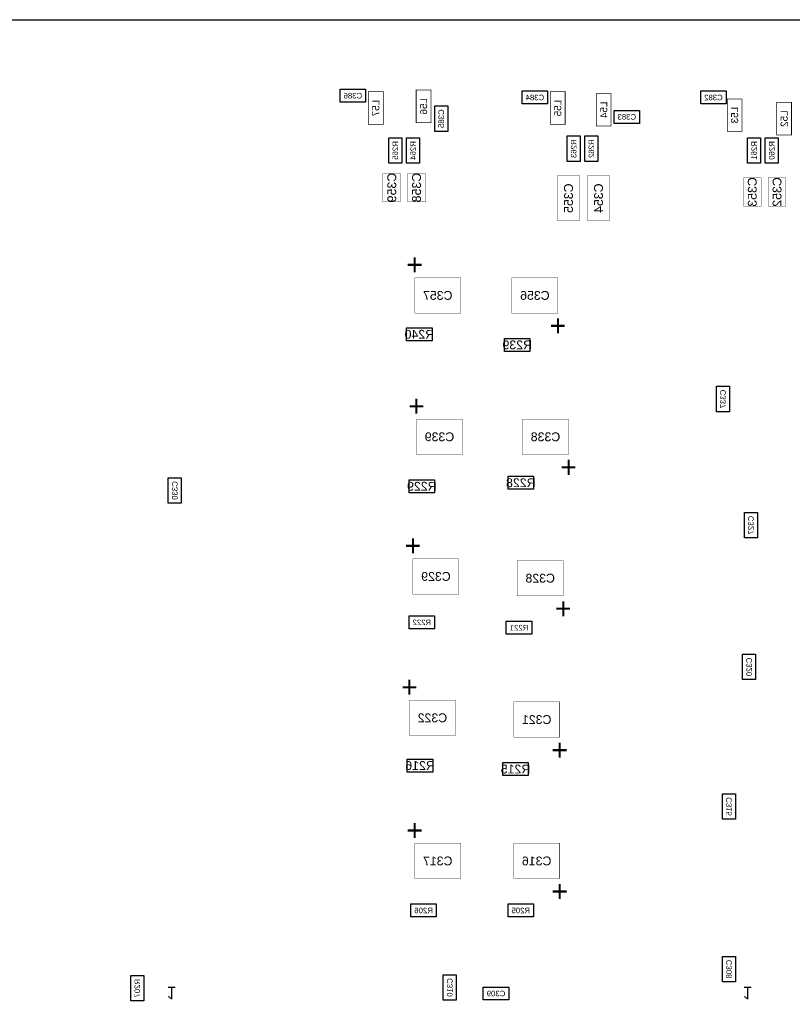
# Model space of a CAD drawing. Extents: x -31 to 189, y -170 to 0.
# Tile 4 of 9: x 24 to 80, y -71 to 0. Entities that reach past the tile are written whole.
import ezdxf
from ezdxf.enums import TextEntityAlignment as Align

# ---------------------------------------------------------------- set-up
doc = ezdxf.new("R2010")
doc.units = 0
doc.header["$MEASUREMENT"] = 0
for name, color, linetype in [('ASSEMBLY_OUTLINES_BTM', 191, 'CONTINUOUS'), ('ASSEMBLY_REF_DES_BTM', 191, 'CONTINUOUS'), ('OUTLINES', 50, 'CONTINUOUS')]:
    doc.layers.add(name, color=color, linetype=linetype)
doc.styles.add('ARIAL', font='ARIAL.TTF')
doc.styles.add('VERIBEST_GERBER_0', font='txt')

msp = doc.modelspace()

# ---------------------------------------------------------------- linework, layer by layer
at = {"layer": 'ASSEMBLY_OUTLINES_BTM'}
for points in [[(47.345, -5.926), (47.345, -4.996), (49.175, -4.996), (49.175, -5.926)], [(60.426, -6.053), (60.426, -5.123), (62.256, -5.123), (62.256, -6.053)], [(73.253, -6.053), (73.253, -5.123), (75.083, -5.123), (75.083, -6.053)], [(54.145, -8.027), (54.145, -6.197), (55.075, -6.197), (55.075, -8.027)], [(67.03, -7.45), (67.03, -6.52), (68.86, -6.52), (68.86, -7.45)], [(50.843, -10.313), (50.843, -8.483), (51.773, -8.483), (51.773, -10.313)], [(52.113, -10.313), (52.113, -8.483), (53.043, -8.483), (53.043, -10.313)], [(63.6605, -10.186), (63.6605, -8.356), (64.5905, -8.356), (64.5905, -10.186)], [(64.9305, -10.186), (64.9305, -8.356), (65.8605, -8.356), (65.8605, -10.186)], [(76.624, -10.313), (76.624, -8.483), (77.554, -8.483), (77.554, -10.313)], [(77.894, -10.313), (77.894, -8.483), (78.824, -8.483), (78.824, -10.313)], [(52.1202, -23.071), (52.1202, -22.141), (53.9502, -22.141), (53.9502, -23.071)], [(59.156, -23.833), (59.156, -22.903), (60.986, -22.903), (60.986, -23.833)], [(74.3888, -28.1692), (74.3888, -26.3392), (75.3188, -26.3392), (75.3188, -28.1692)], [(34.9934, -34.7478), (34.9934, -32.9178), (35.9234, -32.9178), (35.9234, -34.7478)], [(52.298, -33.993), (52.298, -33.063), (54.128, -33.063), (54.128, -33.993)], [(59.41, -33.739), (59.41, -32.809), (61.24, -32.809), (61.24, -33.739)], [(76.3954, -37.237), (76.3954, -35.407), (77.3254, -35.407), (77.3254, -37.237)], [(52.298, -43.772), (52.298, -42.842), (54.128, -42.842), (54.128, -43.772)], [(59.283, -44.153), (59.283, -43.223), (61.113, -43.223), (61.113, -44.153)], [(76.2684, -47.4224), (76.2684, -45.5924), (77.1984, -45.5924), (77.1984, -47.4224)], [(52.171, -54.059), (52.171, -53.129), (54.001, -53.129), (54.001, -54.059)], [(59.029, -54.313), (59.029, -53.383), (60.859, -53.383), (60.859, -54.313)], [(74.8206, -57.4554), (74.8206, -55.6254), (75.7506, -55.6254), (75.7506, -57.4554)], [(52.425, -64.473), (52.425, -63.543), (54.255, -63.543), (54.255, -64.473)], [(59.41, -64.473), (59.41, -63.543), (61.24, -63.543), (61.24, -64.473)], [(74.8206, -69.1394), (74.8206, -67.3094), (75.7506, -67.3094), (75.7506, -69.1394)], [(32.301, -70.511), (32.301, -68.681), (33.231, -68.681), (33.231, -70.511)], [(54.7546, -70.4602), (54.7546, -68.6302), (55.6846, -68.6302), (55.6846, -70.4602)], [(57.632, -70.442), (57.632, -69.512), (59.462, -69.512), (59.462, -70.442)]]:
    msp.add_lwpolyline(points, close=True, dxfattribs=at)
for points, const_width in [([(49.3776, -7.5184), (49.3776, -5.1816), (50.4444, -5.1816), (50.4444, -7.5184)], 0.0508), ([(52.8066, -7.3914), (52.8066, -5.0546), (53.8734, -5.0546), (53.8734, -7.3914)], 0.0508), ([(62.4491, -7.5184), (62.4491, -5.1816), (63.5159, -5.1816), (63.5159, -7.5184)], 0.0508), ([(65.7511, -7.6454), (65.7511, -5.3086), (66.8179, -5.3086), (66.8179, -7.6454)], 0.0508), ([(75.1586, -8.0264), (75.1586, -5.6896), (76.2254, -5.6896), (76.2254, -8.0264)], 0.0508), ([(78.7146, -8.2804), (78.7146, -5.9436), (79.7814, -5.9436), (79.7814, -8.2804)], 0.0508), ([(50.419, -13.081), (50.419, -11.049), (51.689, -11.049), (51.689, -13.081)], 0.0254), ([(52.197, -13.081), (52.197, -11.049), (53.467, -11.049), (53.467, -13.081)], 0.0254), ([(62.9412, -14.4272), (62.9412, -11.2268), (64.5668, -11.2268), (64.5668, -14.4272)], 0.0254), ([(65.1002, -14.4272), (65.1002, -11.2268), (66.7258, -11.2268), (66.7258, -14.4272)], 0.0254), ([(76.327, -13.3965), (76.327, -11.3645), (77.597, -11.3645), (77.597, -13.3965)], 0.0254), ([(78.105, -13.3965), (78.105, -11.3645), (79.375, -11.3645), (79.375, -13.3965)], 0.0254), ([(52.705, -21.082), (52.705, -18.542), (56.007, -18.542), (56.007, -21.082)], 0.0254), ([(59.69, -21.082), (59.69, -18.542), (62.992, -18.542), (62.992, -21.082)], 0.0254), ([(52.832, -31.242), (52.832, -28.702), (56.134, -28.702), (56.134, -31.242)], 0.0254), ([(60.452, -31.242), (60.452, -28.702), (63.754, -28.702), (63.754, -31.242)], 0.0254), ([(52.578, -41.275), (52.578, -38.735), (55.88, -38.735), (55.88, -41.275)], 0.0254), ([(60.071, -41.402), (60.071, -38.862), (63.373, -38.862), (63.373, -41.402)], 0.0254), ([(52.324, -51.435), (52.324, -48.895), (55.626, -48.895), (55.626, -51.435)], 0.0254), ([(59.817, -51.562), (59.817, -49.022), (63.119, -49.022), (63.119, -51.562)], 0.0254), ([(52.705, -61.722), (52.705, -59.182), (56.007, -59.182), (56.007, -61.722)], 0.0254), ([(59.817, -61.722), (59.817, -59.182), (63.119, -59.182), (63.119, -61.722)], 0.0254)]:
    msp.add_lwpolyline(points, close=True, dxfattribs=dict(at, const_width=const_width))
at = {"layer": 'OUTLINES'}
msp.add_lwpolyline([(0, -169.999914), (0, 0), (189, 0), (189, -169.999914)], close=True, dxfattribs=at)

# ---------------------------------------------------------------- texts
at = {"layer": 'ASSEMBLY_OUTLINES_BTM', "style": 'VERIBEST_GERBER_0', "text_generation_flag": 2}
for p in [(52.106576, -18.812256), (52.233576, -28.972256), (51.979576, -39.005256), (51.725576, -49.165256), (52.106576, -59.452256)]:
    msp.add_text('+', height=1.524, dxfattribs=at).set_placement(p, align=Align.BOTTOM_RIGHT)
for p in [(63.590424, -20.811744), (64.352424, -30.971744), (63.971424, -41.131744), (63.717424, -51.291744), (63.717424, -61.451744)]:
    msp.add_text('+', height=1.524, rotation=180, dxfattribs=at).set_placement(p, align=Align.BOTTOM_RIGHT)
at = {"layer": 'ASSEMBLY_OUTLINES_BTM', "style": 'ARIAL', "text_generation_flag": 2}
for p in [(35.217915, -69.933), (76.611, -69.933)]:
    msp.add_text('1', height=0.9, rotation=180, dxfattribs=at).set_placement(p, align=Align.MIDDLE_CENTER)
at = {"layer": 'ASSEMBLY_REF_DES_BTM', "style": 'ARIAL', "text_generation_flag": 2}
for s, height, p in [('C386', 0.4, (48.26, -5.461)), ('C384', 0.4, (61.341, -5.588)), ('C382', 0.4, (74.168, -5.588)), ('C383', 0.4, (67.945, -6.985)), ('C357', 0.635, (54.356, -19.812)), ('C356', 0.635, (61.341, -19.812)), ('R240', 0.635, (53.0352, -22.606)), ('R239', 0.635, (60.071, -23.368)), ('C339', 0.635, (54.483, -29.972)), ('C338', 0.635, (62.103, -29.972)), ('R229', 0.635, (53.213, -33.528)), ('R228', 0.635, (60.325, -33.274)), ('C329', 0.635, (54.229, -40.005)), ('C328', 0.635, (61.722, -40.132)), ('R222', 0.4, (53.213, -43.307)), ('R221', 0.4, (60.198, -43.688)), ('C322', 0.635, (53.975, -50.165)), ('C321', 0.635, (61.468, -50.292)), ('R216', 0.635, (53.086, -53.594)), ('R215', 0.635, (59.944, -53.848)), ('C317', 0.635, (54.356, -60.452)), ('C316', 0.635, (61.468, -60.452)), ('R206', 0.4, (53.34, -64.008)), ('R205', 0.4, (60.325, -64.008)), ('C309', 0.4, (58.547, -69.977))]:
    msp.add_text(s, height=height, dxfattribs=at).set_placement(p, align=Align.MIDDLE_CENTER)
for s, height, p in [('L57', 0.508, (49.911, -6.35)), ('L56', 0.508, (53.34, -6.223)), ('L55', 0.508, (62.9825, -6.35)), ('L54', 0.508, (66.2845, -6.477)), ('L53', 0.508, (75.692, -6.858)), ('C385', 0.4, (54.61, -7.112)), ('L52', 0.508, (79.248, -7.112)), ('R265', 0.4, (51.308, -9.398)), ('R264', 0.4, (52.578, -9.398)), ('R263', 0.4, (64.1255, -9.271)), ('R262', 0.4, (65.3955, -9.271)), ('R261', 0.4, (77.089, -9.398)), ('R260', 0.4, (78.359, -9.398)), ('C359', 0.635, (51.054, -12.065)), ('C358', 0.635, (52.832, -12.065)), ('C355', 0.635, (63.754, -12.827)), ('C354', 0.635, (65.913, -12.827)), ('C353', 0.635, (76.962, -12.3805)), ('C352', 0.635, (78.74, -12.3805)), ('C337', 0.4, (74.8538, -27.2542)), ('C330', 0.4, (35.4584, -33.8328)), ('C327', 0.4, (76.8604, -36.322)), ('C320', 0.4, (76.7334, -46.5074)), ('C315', 0.4, (75.2856, -56.5404)), ('C308', 0.4, (75.2856, -68.2244)), ('R207', 0.4, (32.766, -69.596)), ('C310', 0.4, (55.2196, -69.5452))]:
    msp.add_text(s, height=height, rotation=90, dxfattribs=at).set_placement(p, align=Align.MIDDLE_CENTER)

doc.saveas('drawing.dxf')
